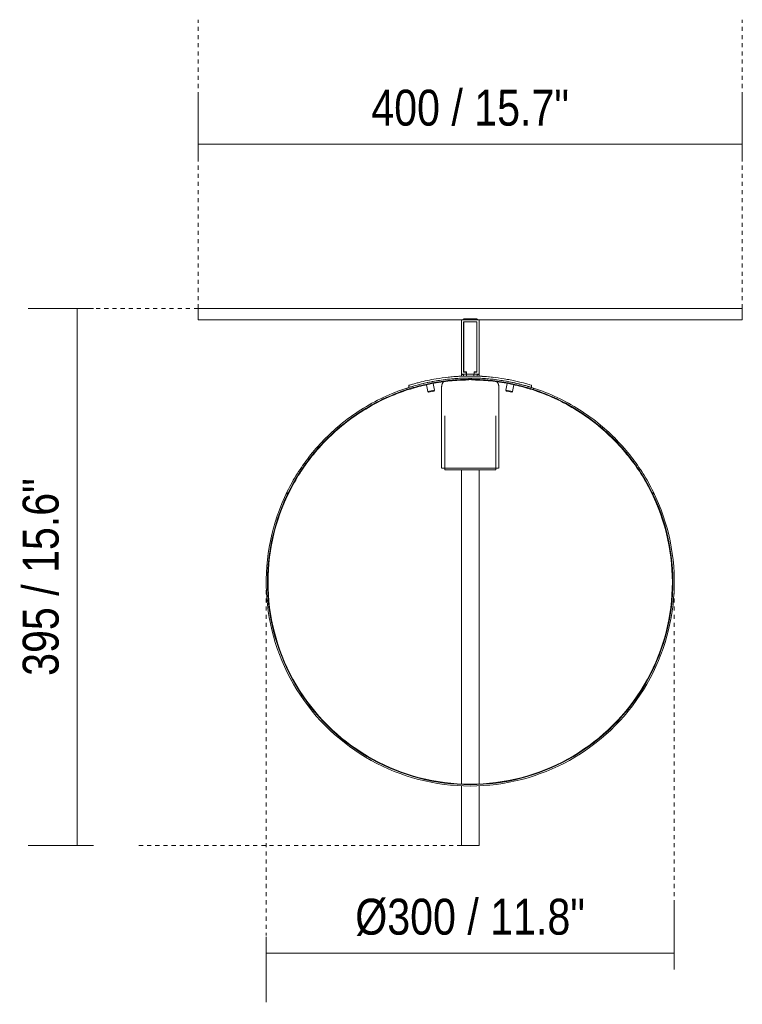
# Model space of a CAD drawing. Header units: millimetres. Extents: x -6717 to -3487, y -186 to 6812.
# Tile 2 of 2: x -5997 to -5466, y 6088 to 6812. Entities that reach past the tile are written whole.
import ezdxf

# ---------------------------------------------------------------- set-up
doc = ezdxf.new("R2010")
doc.units = ezdxf.units.MM
doc.linetypes.add('Dash', pattern=[6, 3, -3])
doc.layers.add('A-ANNO-DIMS', color=7, linetype='Dash', lineweight=9, true_color=0xd2d2d2)
doc.layers.add('A-ANNO-DIMS-12', color=7, linetype='Continuous', lineweight=9)
doc.layers.add('E-LITE-EQPM', color=7, linetype='Continuous', lineweight=20)
doc.styles.add('Arial Narrow', font='ARIALN.TTF', dxfattribs={"height": 26.4})
doc.dimstyles.new('FARO_-_2_2mm_Arial_Narrow_mm_Inch_Left_1', dxfattribs={"dimscale": 304.8, "dimtxt": 27.018578, "dimasz": 0, "dimexe": 0.11811, "dimexo": 0.0625, "dimgap": 0.019685, "dimtad": 1, "dimdec": 0, "dimzin": 0, "dimdsep": 46, "dimtxsty": 'Arial Narrow', "dimblk1": 'NONE', "dimblk2": 'NONE', "dimsah": 1, "dimcen": 0.09, "dimadec": 0, "dimazin": 0, "dimtfac": 1, "dimtdec": 4, "dimtix": 1, "dimtmove": 0, "dimatfit": 3, "dimfxl": 0.03937, "dimfxlon": 1, "dimtvp": 1, "dimtolj": 1, "dimtzin": 0, "dimarcsym": 2})

# ---------------------------------------------------------------- blocks, each defined once
blk = doc.blocks.new('STANDUP - 57211-01 STAND UP Black and white floor lamp-460672-Planta_PDF')
at = {"layer": 'E-LITE-EQPM'}
for p, q in [((-6.5, 386.6), (6.5, 386.6)), ((-6.5, 342.57), (-6.5, 386.6)), ((6.5, 386.6), (6.5, 342.57)), ((-6.5, 110.36), (-6.5, 341.17)), ((6.5, 341.17), (6.5, 110.36)), ((-134.5, 128.61), (-134.5, 129.63)), ((-134.46, 126.32), (-134.46, 128.61)), ((134.46, 126.32), (134.46, 128.61)), ((134.5, 129.63), (134.5, 128.61)), ((-21, 109.11), (-21, 49.14)), ((-20.88, 109.11), (0, 109.11)), ((-18.77, 110.36), (-18.77, 70.67)), ((-18.77, 110.36), (0, 110.36)), ((0, 110.36), (18.77, 110.36)), ((0, 109.11), (20.88, 109.11)), ((18.77, 70.67), (18.77, 110.36)), ((21, 49.14), (21, 109.11)), ((-96.22, 79.09), (-96.22, 79.57)), ((-95.75, 78.65), (-95.75, 77.35)), ((95.75, 77.35), (95.75, 78.65)), ((96.22, 79.57), (96.22, 79.09)), ((-46.99, 51.44), (-46.99, 51.84)), ((-46.55, 51.27), (-46.55, 50.22)), ((-31.2, 52.63), (-32.18, 47.83)), ((-30.56, 53.15), (-31.2, 52.63)), ((-31.2, 52.63), (-26.25, 51.62)), ((-30.56, 53.15), (-26.64, 52.35)), ((-27.22, 46.87), (-26.25, 51.62)), ((-26.25, 51.62), (-26.64, 52.35)), ((26.25, 51.62), (31.2, 52.63)), ((26.64, 52.35), (26.25, 51.62)), ((26.25, 51.62), (27.22, 46.87)), ((26.64, 52.35), (30.56, 53.15)), ((31.2, 52.63), (30.56, 53.15)), ((32.18, 47.83), (31.2, 52.63)), ((46.55, 50.22), (46.55, 51.27)), ((46.99, 51.84), (46.99, 51.44)), ((-45, 49.72), (-45, 48.15)), ((-1, 43.41), (-1, 44.21)), ((0, 43.81), (0, 43)), ((0, 43), (0, 43.81)), ((0, 43.81), (0, 43)), ((1, 44.21), (1, 43.41)), ((45, 48.15), (45, 49.72)), ((-7.58, 41.5), (7.58, 41.5)), ((7.54, 43), (-7.54, 43)), ((-6.5, 40.1), (-6.5, 41.5)), ((-5.02, 40.1), (-6.5, 40.1)), ((-6.5, 40), (-6.5, 0)), ((-2.9, 40), (-6.5, 40)), ((-5.02, 41.5), (-5.02, 40)), ((-4.9, 1.5), (-4.9, 38.4)), ((-4.9, 38.4), (-2.9, 38.4)), ((-2.8, 38.3), (-4.8, 38.3)), ((-4.8, 38.3), (-4.8, 1.6)), ((-2.9, 38.4), (-2.9, 40)), ((-2.8, 40), (-2.8, 38.3)), ((2.8, 40), (-2.8, 40)), ((-2.65, 41.5), (-2.65, 40)), ((2.65, 41.5), (-2.65, 41.5)), ((2.65, 40), (2.65, 41.5)), ((2.8, 38.3), (2.8, 40)), ((4.8, 38.3), (2.8, 38.3)), ((6.5, 40), (2.9, 40)), ((2.9, 40), (2.9, 38.4)), ((2.9, 38.4), (4.9, 38.4)), ((4.8, 1.6), (4.8, 38.3)), ((4.9, 38.4), (4.9, 1.5)), ((5.02, 40), (5.02, 41.5)), ((6.5, 40.1), (5.02, 40.1)), ((6.5, 41.5), (6.5, 40.1)), ((6.5, 0), (6.5, 40)), ((-200, -8.4), (-200, 0)), ((-200, 0), (-6.5, 0)), ((-6.5, 0), (6.5, 0)), ((0, 1.5), (-4.9, 1.5)), ((-4.8, 1.6), (0, 1.6)), ((0, 1.6), (4.8, 1.6)), ((4.9, 1.5), (0, 1.5)), ((6.5, 0), (200, 0)), ((200, 0), (200, -8.4)), ((-5.47, 0), (-5.47, -0.16)), ((-5.47, -0.16), (0, -0.16)), ((0, -0.68), (-1.99, -0.68)), ((0, -0.16), (5.47, -0.16)), ((3.44, -0.68), (3.29, -0.68)), ((5.47, -0.16), (5.47, 0)), ((200, -8.4), (-200, -8.4))]:
    blk.add_line(p, q, dxfattribs=at)
at = {"layer": 'E-LITE-EQPM', "flags": 128}
for points in [[(-19.65, 45.59), (-19.78, 45.75), (-19.91, 45.91), (-20.04, 46.09), (-20.15, 46.26), (-20.27, 46.44), (-20.37, 46.63), (-20.47, 46.82), (-20.56, 47.01), (-20.64, 47.21), (-20.71, 47.41), (-20.78, 47.61), (-20.83, 47.82), (-20.88, 48.03), (-20.92, 48.24), (-20.95, 48.45), (-20.98, 48.66), (-20.99, 48.87), (-21, 49.09), (-21, 49.14)], [(21, 49.14), (21, 48.93), (20.98, 48.72), (20.96, 48.51), (20.93, 48.29), (20.89, 48.08), (20.85, 47.88), (20.79, 47.67), (20.73, 47.47), (20.66, 47.26), (20.58, 47.07), (20.49, 46.87), (20.4, 46.68), (20.3, 46.49), (20.19, 46.31), (20.07, 46.13), (19.94, 45.96), (19.81, 45.79), (19.68, 45.63)], [(-4.12, -0.69), (-4.2, -0.68), (-4.28, -0.68), (-4.36, -0.67), (-4.44, -0.66), (-4.52, -0.65), (-4.6, -0.63), (-4.68, -0.61), (-4.75, -0.58), (-4.83, -0.56), (-4.9, -0.53), (-4.98, -0.49), (-5.05, -0.46), (-5.12, -0.42), (-5.19, -0.38), (-5.26, -0.33), (-5.32, -0.29), (-5.38, -0.24), (-5.45, -0.19), (-5.47, -0.16)], [(0, -0.69), (-0.16, -0.69), (-0.33, -0.69), (-0.49, -0.69), (-0.66, -0.69), (-0.82, -0.69), (-0.98, -0.69), (-1.14, -0.69), (-1.3, -0.69), (-1.45, -0.69), (-1.6, -0.69), (-1.75, -0.69), (-1.9, -0.69), (-2.05, -0.69), (-2.19, -0.69), (-2.33, -0.69), (-2.46, -0.69), (-2.59, -0.69), (-2.72, -0.69), (-2.84, -0.69), (-2.95, -0.69), (-3.07, -0.69), (-3.17, -0.69), (-3.28, -0.69), (-3.37, -0.69), (-3.47, -0.69), (-3.55, -0.69), (-3.63, -0.69), (-3.71, -0.69), (-3.78, -0.69), (-3.84, -0.69), (-3.9, -0.69), (-3.95, -0.69), (-3.99, -0.69), (-4.03, -0.69), (-4.06, -0.69), (-4.08, -0.69), (-4.1, -0.69), (-4.11, -0.69), (-4.12, -0.69)], [(-4.12, -0.69), (-4.12, -0.69), (-4.11, -0.69), (-4.09, -0.69), (-4.07, -0.69), (-4.04, -0.69), (-4, -0.69), (-3.96, -0.69), (-3.91, -0.69), (-3.85, -0.69), (-3.79, -0.69), (-3.73, -0.69), (-3.65, -0.69), (-3.57, -0.69), (-3.49, -0.69), (-3.4, -0.69), (-3.3, -0.69), (-3.2, -0.69), (-3.1, -0.69), (-2.99, -0.69), (-2.87, -0.69), (-2.75, -0.69), (-2.62, -0.69), (-2.5, -0.69), (-2.36, -0.69), (-2.23, -0.69), (-2.09, -0.69), (-1.94, -0.69), (-1.79, -0.69), (-1.64, -0.69), (-1.49, -0.69), (-1.34, -0.69), (-1.18, -0.69), (-1.02, -0.69), (-0.86, -0.69), (-0.7, -0.69), (-0.54, -0.69), (-0.37, -0.69), (-0.21, -0.69), (-0.04, -0.69), (0, -0.69)], [(0, -0.69), (0.16, -0.69), (0.33, -0.69), (0.49, -0.69), (0.66, -0.69), (0.82, -0.69), (0.98, -0.69), (1.14, -0.69), (1.3, -0.69), (1.45, -0.69), (1.6, -0.69), (1.75, -0.69), (1.9, -0.69), (2.05, -0.69), (2.19, -0.69), (2.33, -0.69), (2.46, -0.69), (2.59, -0.69), (2.72, -0.69), (2.84, -0.69), (2.95, -0.69), (3.07, -0.69), (3.17, -0.69), (3.28, -0.69), (3.37, -0.69), (3.47, -0.69), (3.55, -0.69), (3.63, -0.69), (3.71, -0.69), (3.78, -0.69), (3.84, -0.69), (3.9, -0.69), (3.95, -0.69), (3.99, -0.69), (4.03, -0.69), (4.06, -0.69), (4.08, -0.69), (4.1, -0.69), (4.11, -0.69), (4.12, -0.69)], [(4.12, -0.69), (4.12, -0.69), (4.11, -0.69), (4.09, -0.69), (4.07, -0.69), (4.04, -0.69), (4, -0.69), (3.96, -0.69), (3.91, -0.69), (3.85, -0.69), (3.79, -0.69), (3.73, -0.69), (3.65, -0.69), (3.57, -0.69), (3.49, -0.69), (3.4, -0.69), (3.3, -0.69), (3.2, -0.69), (3.1, -0.69), (2.99, -0.69), (2.87, -0.69), (2.75, -0.69), (2.62, -0.69), (2.5, -0.69), (2.36, -0.69), (2.23, -0.69), (2.09, -0.69), (1.94, -0.69), (1.79, -0.69), (1.64, -0.69), (1.49, -0.69), (1.34, -0.69), (1.18, -0.69), (1.02, -0.69), (0.86, -0.69), (0.7, -0.69), (0.54, -0.69), (0.37, -0.69), (0.21, -0.69), (0.04, -0.69)], [(5.47, -0.16), (5.41, -0.21), (5.35, -0.26), (5.29, -0.31), (5.22, -0.36), (5.15, -0.4), (5.08, -0.44), (5.01, -0.48), (4.94, -0.51), (4.86, -0.54), (4.79, -0.57), (4.71, -0.6), (4.63, -0.62), (4.56, -0.64), (4.48, -0.65), (4.4, -0.67), (4.32, -0.68), (4.24, -0.68), (4.16, -0.69), (4.12, -0.69)]]:
    blk.add_lwpolyline(points, dxfattribs=at)
at = {"layer": 'E-LITE-EQPM'}
for radius, start, end in [(150, 90, 206.31226), (149, 90, 205.52363), (148.6, 90, 205.1597), (150, 333.68774, 90), (149, 334.47637, 90), (148.6, 334.8403, 90), (150, 260.40595, 261.32571), (150, 262.41081, 267.11933), (150, 272.88067, 277.59265), (150, 278.67679, 279.59405), (151.5, 260.50182, 267.13363), (151.5, 263.45888, 266.41594), (151.5, 272.86637, 279.49818), (151.5, 273.58406, 276.54112)]:
    blk.add_arc((0, 192.81), radius, start, end, dxfattribs=at)
for points in [[(-134.5, 129.63), (-132.33, 125.01), (-127.54, 116.05), (-121.92, 107.7), (-118.92, 103.7)], [(-134.46, 128.61), (-132.25, 123.98), (-127.37, 114.99), (-121.64, 106.62), (-118.59, 102.6)], [(-118.59, 100.96), (-121.62, 104.88), (-127.32, 113.04), (-132.23, 121.81), (-134.46, 126.32)], [(118.59, 102.6), (121.64, 106.62), (127.37, 114.99), (132.25, 123.98), (134.46, 128.61)], [(134.46, 126.32), (132.23, 121.81), (127.32, 113.04), (121.62, 104.88), (118.59, 100.96)], [(118.92, 103.7), (121.92, 107.7), (127.54, 116.05), (132.33, 125.01), (134.5, 129.63)], [(-118.92, 103.7), (-115.5, 99.14), (-108.23, 90.54), (-100.31, 83.04), (-96.22, 79.57)], [(-118.59, 102.6), (-115.15, 98.08), (-107.84, 89.55), (-99.86, 82.1), (-95.75, 78.65)], [(95.75, 78.65), (99.86, 82.1), (107.84, 89.55), (115.15, 98.08), (118.59, 102.6)], [(96.22, 79.57), (100.31, 83.04), (108.23, 90.54), (115.5, 99.14), (118.92, 103.7)], [(-95.75, 77.35), (-99.85, 80.75), (-107.81, 88.09), (-115.13, 96.5), (-118.59, 100.96)], [(118.59, 100.96), (115.13, 96.5), (107.81, 88.09), (99.85, 80.75), (95.75, 77.35)], [(-96.22, 79.57), (-91.33, 75.41), (-81.06, 67.78), (-64.52, 58.51), (-52.9, 53.8), (-46.99, 51.84)], [(-95.75, 78.65), (-90.86, 74.55), (-80.59, 67.01), (-64.06, 57.85), (-52.45, 53.21), (-46.55, 51.27)], [(-46.55, 50.22), (-52.44, 52.14), (-64.04, 56.74), (-80.57, 65.81), (-90.85, 73.28), (-95.75, 77.35)], [(46.55, 51.27), (52.45, 53.21), (64.06, 57.85), (80.59, 67.01), (90.86, 74.55), (95.75, 78.65)], [(95.75, 77.35), (90.85, 73.28), (80.57, 65.81), (64.04, 56.74), (52.44, 52.14), (46.55, 50.22)], [(46.99, 51.84), (52.9, 53.8), (64.52, 58.51), (81.06, 67.78), (91.33, 75.41), (96.22, 79.57)], [(-46.99, 51.84), (-43, 50.51), (-34.77, 48.14), (-21.67, 45.59), (-12.62, 44.68), (-8.02, 44.43)], [(-46.55, 51.27), (-42.59, 49.97), (-34.42, 47.65), (-21.43, 45.16), (-12.45, 44.26), (-7.89, 44.02)], [(7.89, 44.02), (12.45, 44.26), (21.44, 45.16), (34.43, 47.65), (42.59, 49.97), (46.55, 51.27)], [(8.02, 44.43), (12.62, 44.68), (21.67, 45.59), (34.77, 48.14), (43, 50.51), (46.99, 51.84)], [(-7.89, 43.02), (-12.45, 43.26), (-21.42, 44.15), (-34.42, 46.62), (-42.59, 48.92), (-46.55, 50.22)], [(-8.02, 44.43), (-7.48, 44.4), (-6.39, 44.35), (-5.3, 44.3), (-4.76, 44.29)], [(-7.89, 44.02), (-7.36, 43.99), (-6.3, 43.94), (-5.23, 43.9), (-4.7, 43.88)], [(4.7, 43.88), (5.23, 43.9), (6.3, 43.94), (7.36, 43.99), (7.89, 44.02)], [(4.76, 44.29), (5.3, 44.3), (6.39, 44.35), (7.48, 44.4), (8.02, 44.43)], [(46.55, 50.22), (42.59, 48.92), (34.43, 46.62), (21.43, 44.15), (12.45, 43.26), (7.89, 43.02)], [(-7.58, 41.5), (-7.76, 41.51), (-8.14, 41.53), (-8.79, 41.57), (-9.24, 41.59), (-9.47, 41.61)], [(7.58, 41.5), (7.76, 41.51), (8.14, 41.53), (8.79, 41.57), (9.24, 41.59), (9.47, 41.61)]]:
    blk.add_open_spline(points, degree=3, dxfattribs=at)
for points, knots in [([(-25, 44.91), (-27.28, 45.29), (-31.69, 46.15), (-36.98, 47.42), (-40.7, 48.43), (-43.13, 49.14), (-44.66, 49.61), (-44.99, 49.72), (-45, 49.72)], [-1, -1, -1, -1, -0.785714, -0.571429, -0.428571, -0.285714, -0.142857, 0, 0, 0, 0]), ([(-45, 48.15), (-44.99, 48.15), (-44.22, 47.9), (-40.49, 46.79), (-35.13, 45.39), (-29.47, 44.18), (-26.52, 43.64), (-25, 43.39)], [-1, -1, -1, -1, -0.785714, -0.571429, -0.285714, -0.142857, 0, 0, 0, 0]), ([(-4.76, 44.29), (-4.18, 44.27), (-3.34, 44.25), (-2.38, 44.23), (-1.69, 44.22), (-1.14, 44.21), (-1, 44.21), (-1, 44.21)], [0, 0, 0, 0, 0.285714, 0.428571, 0.571429, 0.785714, 1, 1, 1, 1]), ([(-4.7, 43.88), (-3.97, 43.86), (-2.57, 43.83), (-0.6, 43.81), (0, 43.81), (0, 43.81)], [0, 0, 0, 0, 0.285714, 0.571429, 1, 1, 1, 1]), ([(0, 43.81), (0, 43.81), (0.31, 43.81), (1.88, 43.82), (3.61, 43.85), (4.7, 43.88)], [0, 0, 0, 0, 0.285714, 0.571429, 1, 1, 1, 1]), ([(1, 44.21), (1, 44.21), (1.25, 44.22), (2.5, 44.23), (3.89, 44.26), (4.76, 44.29)], [0, 0, 0, 0, 0.285714, 0.571429, 1, 1, 1, 1]), ([(25, 44.91), (26.52, 45.17), (29.47, 45.71), (35.13, 46.93), (40.49, 48.35), (44.22, 49.47), (44.99, 49.72), (45, 49.72)], [0, 0, 0, 0, 0.142857, 0.285714, 0.571429, 0.785714, 1, 1, 1, 1]), ([(45, 48.15), (44.99, 48.15), (44.66, 48.04), (43.13, 47.57), (40.7, 46.87), (36.98, 45.87), (31.69, 44.62), (27.28, 43.77), (25, 43.39)], [0, 0, 0, 0, 0.142857, 0.285714, 0.428571, 0.571429, 0.785714, 1, 1, 1, 1])]:
    blk.add_open_spline(points, degree=3, knots=knots, dxfattribs=at)
blk = doc.blocks.new('DIMBLOCK5-Planta_PDF')
at = {"layer": 'A-ANNO-DIMS-12', "transparency": 16777216}
for p, q in [((-5943.17, 6600.11), (-5991.17, 6600.11)), ((-5955.17, 6600.11), (-5955.17, 6205.11)), ((-5955.17, 6600.11), (-5943.17, 6600.11)), ((-5943.17, 6205.11), (-5991.17, 6205.11)), ((-5955.17, 6205.11), (-5943.17, 6205.11))]:
    blk.add_line(p, q, dxfattribs=at)
at = {"layer": 'A-ANNO-DIMS-12', "color": 0, "transparency": 16777216, "insert": (-5995.29, 6329.92), "char_height": 26.4, "width": 174.4628, "attachment_point": 1, "rotation": 90, "line_spacing_factor": 0.974696, "style": 'Arial Narrow'}
blk.add_mtext('395 / 15.6"', dxfattribs=at)
blk = doc.blocks.new('_None')
blk = doc.blocks.new('DIMBLOCK6-Planta_PDF')
at = {"layer": 'A-ANNO-DIMS-12', "transparency": 16777216}
for p, q in [((-5866.33, 6720.68), (-5866.33, 6756.77)), ((-5466.33, 6720.68), (-5466.33, 6756.77)), ((-5866.33, 6720.77), (-5466.33, 6720.77)), ((-5866.33, 6720.77), (-5866.33, 6708.77)), ((-5466.33, 6720.77), (-5466.33, 6708.77))]:
    blk.add_line(p, q, dxfattribs=at)
at = {"layer": 'A-ANNO-DIMS-12', "color": 0, "transparency": 16777216, "insert": (-5739.02, 6760.89), "char_height": 26.4, "width": 174.4628, "attachment_point": 1, "line_spacing_factor": 0.974696, "style": 'Arial Narrow'}
blk.add_mtext('400 / 15.7"', dxfattribs=at)
blk = doc.blocks.new('DIMBLOCK7-Planta_PDF')
at = {"layer": 'A-ANNO-DIMS-12', "transparency": 16777216}
for p, q in [((-5516.33, 6125.84), (-5516.33, 6161.92)), ((-5816.33, 6137.92), (-5816.33, 6089.92)), ((-5816.33, 6125.92), (-5816.33, 6137.92)), ((-5816.33, 6125.92), (-5516.33, 6125.92)), ((-5516.33, 6125.92), (-5516.33, 6113.92))]:
    blk.add_line(p, q, dxfattribs=at)
at = {"layer": 'A-ANNO-DIMS-12', "color": 0, "transparency": 16777216, "insert": (-5750.82, 6166.04), "char_height": 26.4, "width": 202.768, "attachment_point": 1, "line_spacing_factor": 0.974696, "style": 'Arial Narrow'}
blk.add_mtext('Ø300 / 11.8"', dxfattribs=at)

msp = doc.modelspace()

# ---------------------------------------------------------------- linework, layer by layer
at = {"layer": 'A-ANNO-DIMS'}
for p, q in [((-5866.33, 6600.11), (-5866.33, 6812.38)), ((-5466.33, 6600.11), (-5466.33, 6812.38)), ((-5866.33, 6600.11), (-5946.33, 6600.11)), ((-5816.33, 6398.9), (-5816.33, 6138.9)), ((-5516.33, 6398.9), (-5516.33, 6118.9)), ((-5672.83, 6205.11), (-5912.83, 6205.11))]:
    msp.add_line(p, q, dxfattribs=at)

# ---------------------------------------------------------------- block references
at = {"layer": 'E-LITE-EQPM', "rotation": 180}
msp.add_blockref('STANDUP - 57211-01 STAND UP Black and white floor lamp-460672-Planta_PDF', (-5666.33, 6591.71), dxfattribs=at)

# ---------------------------------------------------------------- dimensions: what is measured, and where the dimension line sits
at = {"layer": 'A-ANNO-DIMS', "linetype": 'Continuous'}
dim = msp.add_linear_dim(base=(-5466.33, 6720.77), p1=(-5866.33, 6708.77), p2=(-5466.33, 6708.77), dimstyle='FARO_-_2_2mm_Arial_Narrow_mm_Inch_Left_1', override={"dimpost": '<>', "dimfxl": 400}, dxfattribs=at)
dim.commit()
dim.dimension.update_dxf_attribs({"geometry": 'DIMBLOCK6-Planta_PDF', "text_midpoint": (-5666.33, 6743.86)})
dim = msp.add_linear_dim(base=(-5955.17, 6205.11), p1=(-5943.17, 6600.11), p2=(-5943.17, 6205.11), angle=90, dimstyle='FARO_-_2_2mm_Arial_Narrow_mm_Inch_Left_1', override={"dimpost": '<>', "dimfxl": 395}, dxfattribs=at)
dim.commit()
dim.dimension.update_dxf_attribs({"geometry": 'DIMBLOCK5-Planta_PDF', "text_midpoint": (-5978.26, 6402.61)})
dim = msp.add_linear_dim(base=(-5516.33, 6125.92), p1=(-5816.33, 6137.92), p2=(-5516.33, 6113.92), text='Ø<>', dimstyle='FARO_-_2_2mm_Arial_Narrow_mm_Inch_Left_1', override={"dimpost": '<>', "dimfxl": 300.958469}, dxfattribs=at)
dim.commit()
dim.dimension.update_dxf_attribs({"geometry": 'DIMBLOCK7-Planta_PDF', "text_midpoint": (-5666.33, 6149.28)})

doc.saveas('drawing.dxf')
